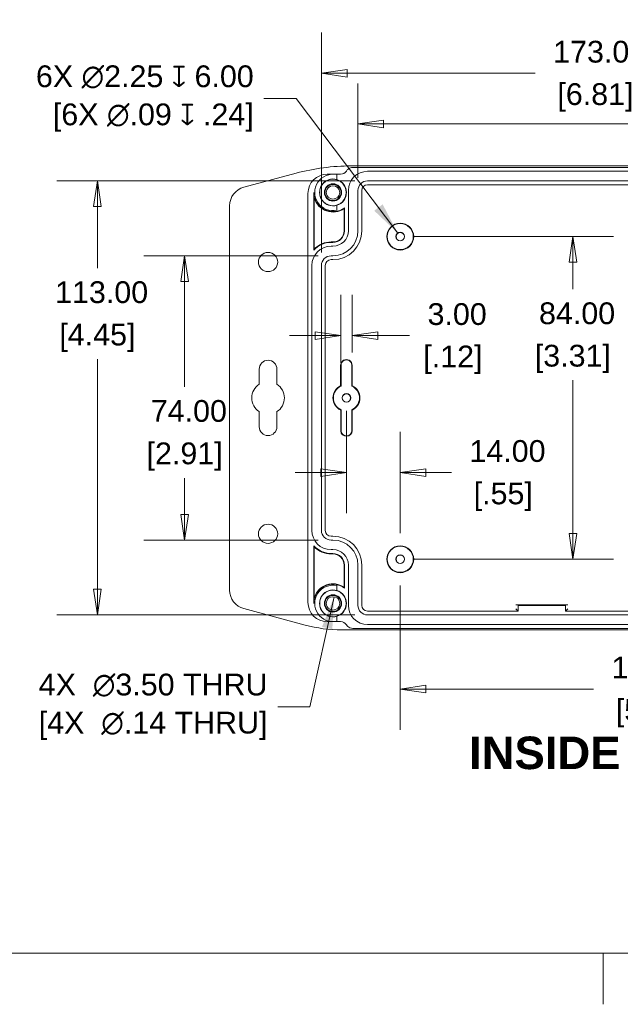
# Model space of a CAD drawing. Header units: millimetres. Extents: x 12 to 920, y 12 to 708.
# Tile 2 of 10: x 314 to 470, y 12 to 268. Entities that reach past the tile are written whole.
import ezdxf

# ---------------------------------------------------------------- set-up
doc = ezdxf.new("R2010")
doc.units = ezdxf.units.MM
doc.header["$LTSCALE"] = 3.333333
for name, color, linetype, lineweight in [('Dimension (ANSI)', 7, 'Continuous', 9), ('Sketch Geometry (ANSI)', 7, 'Continuous', 9), ('Symbol (ANSI)', 7, 'Continuous', 9), ('Visible (ANSI)', 7, 'Continuous', 9)]:
    doc.layers.add(name, color=color, linetype=linetype, lineweight=lineweight)
doc.styles.add('Label Text (ANSI)', font='arialbd.ttf')
doc.styles.add('Note Text (ANSI)', font='arial.ttf')
doc.dimstyles.new('Default - mm (ANSI)', dxfattribs={"dimscale": 3.333333, "dimtxt": 1.7, "dimasz": 2, "dimexe": 3.175, "dimexo": 1, "dimgap": 0.8, "dimtad": 0, "dimtih": 1, "dimtoh": 1, "dimrnd": 1e-08, "dimzin": 4, "dimdsep": 46, "dimtxsty": 'Note Text (ANSI)', "dimblk": 'Filled-1', "dimcen": 0.09, "dimdle": 10, "dimclrd": 256, "dimclre": 256, "dimclrt": 256, "dimadec": 1, "dimazin": 0, "dimtfac": 1.792941, "dimtofl": 0, "dimtmove": 0, "dimatfit": 3, "dimfxl": 1, "dimtolj": 1, "dimtzin": 0, "dimlwd": -1, "dimlwe": -1, "dimarcsym": 0})
doc.dimstyles.new('Default - mm (ANSI)$7', dxfattribs={"dimscale": 3.333333, "dimtxt": 1.7, "dimasz": 2.5, "dimexe": 3.175, "dimexo": 1, "dimgap": 0.8, "dimtad": 0, "dimtih": 1, "dimtoh": 1, "dimrnd": 1e-08, "dimzin": 4, "dimdsep": 46, "dimtxsty": 'Note Text (ANSI)', "dimblk": 'Filled-1', "dimcen": 0.09, "dimdle": 10, "dimclrd": 256, "dimclre": 256, "dimclrt": 256, "dimadec": 1, "dimazin": 0, "dimtfac": 1.792941, "dimtofl": 0, "dimtmove": 0, "dimatfit": 3, "dimfxl": 1, "dimtolj": 1, "dimtzin": 0, "dimlwd": -1, "dimlwe": -1, "dimarcsym": 0})

# ---------------------------------------------------------------- blocks, each defined once
blk = doc.blocks.new('Filled-1')
at = {"color": 0}
for p, q in [((0, 0), (-1, 0.15)), ((-1, 0.15), (-1, -0.15)), ((-1, 0), (0, 0)), ((-1, -0.15), (0, 0))]:
    blk.add_line(p, q, dxfattribs=at)
at = {"color": 0, "flags": 128}
blk.add_lwpolyline([(-1, -0.15), (0, 0), (-1, 0.15), (-1, -0.15)], dxfattribs=at)
at = {"color": 0}
blk.add_solid([(-1, -0.15), (0, 0), (-1, 0.15), (-1, -0.15)], dxfattribs=at)
blk = doc.blocks.new('*D26')
at = {"layer": 'Defpoints', "color": 0, "transparency": 16777216}
for p in [(412.87, 124.04), (544.87, 124.04), (544.87, 93.73)]:
    blk.add_point(p, dxfattribs=at)
at = {"layer": 'Dimension (ANSI)', "transparency": 16777216}
for p, q in [((412.87, 120.71), (412.87, 83.14)), ((544.87, 120.71), (544.87, 83.14)), ((419.53, 93.73), (463.18, 93.73)), ((538.2, 93.73), (494.55, 93.73))]:
    blk.add_line(p, q, dxfattribs=at)
at = {"layer": 'Dimension (ANSI)', "transparency": 16777216, "xscale": 6.666666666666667, "yscale": 6.666666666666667, "zscale": 6.666666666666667, "rotation": 180}
blk.add_blockref('Filled-1', (412.87, 93.73), dxfattribs=at)
at = {"layer": 'Dimension (ANSI)', "transparency": 16777216, "xscale": 6.666666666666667, "yscale": 6.666666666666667, "zscale": 6.666666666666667}
blk.add_blockref('Filled-1', (544.87, 93.73), dxfattribs=at)
at = {"layer": 'Dimension (ANSI)', "transparency": 16777216, "attachment_point": 5, "style": 'Note Text (ANSI)'}
for s, insert, char_height in [('\\A1; 132.00', (478.87, 99.29), 5.6667), ('\\A1;[5.20]', (478.87, 87.43), 5.667)]:
    blk.add_mtext(s, dxfattribs=dict(at, insert=insert, char_height=char_height))
blk = doc.blocks.new('*D27')
at = {"layer": 'Defpoints', "color": 0, "transparency": 16777216}
for p in [(356.76, 206.54), (394.87, 206.54), (394.87, 132.54)]:
    blk.add_point(p, dxfattribs=at)
at = {"layer": 'Dimension (ANSI)', "transparency": 16777216}
for p, q in [((391.53, 206.54), (346.17, 206.54)), ((356.76, 199.87), (356.76, 172.4)), ((356.76, 139.21), (356.76, 148.69)), ((391.53, 132.54), (346.17, 132.54))]:
    blk.add_line(p, q, dxfattribs=at)
at = {"layer": 'Dimension (ANSI)', "transparency": 16777216, "xscale": 6.666666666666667, "yscale": 6.666666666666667, "zscale": 6.666666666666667}
for p, rotation in [((356.76, 206.54), 90), ((356.76, 132.54), 270)]:
    blk.add_blockref('Filled-1', p, dxfattribs=dict(at, rotation=rotation))
at = {"layer": 'Dimension (ANSI)', "transparency": 16777216, "char_height": 5.667, "attachment_point": 5, "style": 'Note Text (ANSI)'}
for s, insert in [('\\A1; 74.00', (356.76, 166.11)), ('\\A1;[2.91]', (356.76, 154.25))]:
    blk.add_mtext(s, dxfattribs=dict(at, insert=insert))
blk = doc.blocks.new('*D28')
at = {"layer": 'Defpoints', "color": 0, "transparency": 16777216}
for p in [(404.37, 226.04), (334.06, 113.04), (404.37, 113.04)]:
    blk.add_point(p, dxfattribs=at)
at = {"layer": 'Dimension (ANSI)', "transparency": 16777216}
for p, q in [((401.03, 226.04), (323.47, 226.04)), ((334.06, 219.37), (334.06, 203.32)), ((334.06, 119.71), (334.06, 179.62)), ((401.03, 113.04), (323.47, 113.04))]:
    blk.add_line(p, q, dxfattribs=at)
at = {"layer": 'Dimension (ANSI)', "transparency": 16777216, "xscale": 6.666666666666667, "yscale": 6.666666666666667, "zscale": 6.666666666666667}
for p, rotation in [((334.06, 226.04), 90), ((334.06, 113.04), 270)]:
    blk.add_blockref('Filled-1', p, dxfattribs=dict(at, rotation=rotation))
at = {"layer": 'Dimension (ANSI)', "transparency": 16777216, "attachment_point": 5, "style": 'Note Text (ANSI)'}
for s, insert, char_height in [('\\A1; 113.00', (334.06, 197.03), 5.6667), ('\\A1;[4.45]', (334.06, 185.18), 5.667)]:
    blk.add_mtext(s, dxfattribs=dict(at, insert=insert, char_height=char_height))
blk = doc.blocks.new('*D30')
at = {"layer": 'Defpoints', "color": 0, "transparency": 16777216}
for p in [(401.87, 240.86), (401.87, 223.54), (555.87, 223.54)]:
    blk.add_point(p, dxfattribs=at)
at = {"layer": 'Dimension (ANSI)', "transparency": 16777216}
for p, q in [((401.87, 226.87), (401.87, 251.44)), ((555.87, 226.87), (555.87, 251.44)), ((408.53, 240.86), (476.47, 240.86)), ((549.2, 240.86), (507.84, 240.86))]:
    blk.add_line(p, q, dxfattribs=at)
at = {"layer": 'Dimension (ANSI)', "transparency": 16777216, "xscale": 6.666666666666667, "yscale": 6.666666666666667, "zscale": 6.666666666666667, "rotation": 180}
blk.add_blockref('Filled-1', (401.87, 240.86), dxfattribs=at)
at = {"layer": 'Dimension (ANSI)', "transparency": 16777216, "xscale": 6.666666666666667, "yscale": 6.666666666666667, "zscale": 6.666666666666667}
blk.add_blockref('Filled-1', (555.87, 240.86), dxfattribs=at)
at = {"layer": 'Dimension (ANSI)', "transparency": 16777216, "attachment_point": 5, "style": 'Note Text (ANSI)'}
for s, insert, char_height in [('\\A1; 154.00', (492.15, 246.42), 5.6667), ('\\A1;[6.06]', (492.15, 234.56), 5.667)]:
    blk.add_mtext(s, dxfattribs=dict(at, insert=insert, char_height=char_height))
blk = doc.blocks.new('*D31')
at = {"layer": 'Defpoints', "color": 0, "transparency": 16777216}
for p in [(392.37, 254.08), (392.37, 204.04), (565.37, 204.04)]:
    blk.add_point(p, dxfattribs=at)
at = {"layer": 'Dimension (ANSI)', "transparency": 16777216}
for p, q in [((392.37, 207.37), (392.37, 264.66)), ((565.37, 207.37), (565.37, 264.66)), ((399.03, 254.08), (447.99, 254.08)), ((558.7, 254.08), (479.35, 254.08))]:
    blk.add_line(p, q, dxfattribs=at)
at = {"layer": 'Dimension (ANSI)', "transparency": 16777216, "xscale": 6.666666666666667, "yscale": 6.666666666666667, "zscale": 6.666666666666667, "rotation": 180}
blk.add_blockref('Filled-1', (392.37, 254.08), dxfattribs=at)
at = {"layer": 'Dimension (ANSI)', "transparency": 16777216, "xscale": 6.666666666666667, "yscale": 6.666666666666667, "zscale": 6.666666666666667}
blk.add_blockref('Filled-1', (565.37, 254.08), dxfattribs=at)
at = {"layer": 'Dimension (ANSI)', "transparency": 16777216, "attachment_point": 5, "style": 'Note Text (ANSI)'}
for s, insert, char_height in [('\\A1; 173.00', (463.67, 259.64), 5.6667), ('\\A1;[6.81]', (463.67, 247.78), 5.667)]:
    blk.add_mtext(s, dxfattribs=dict(at, insert=insert, char_height=char_height))
blk = doc.blocks.new('*D47')
at = {"layer": 'Defpoints', "color": 0, "transparency": 16777216}
for p in [(412.87, 211.54), (412.87, 127.54), (457.79, 127.54)]:
    blk.add_point(p, dxfattribs=at)
at = {"layer": 'Dimension (ANSI)', "transparency": 16777216}
for p, q in [((416.2, 211.54), (468.37, 211.54)), ((457.79, 204.87), (457.79, 197.84)), ((457.79, 134.21), (457.79, 174.12)), ((416.2, 127.54), (468.37, 127.54))]:
    blk.add_line(p, q, dxfattribs=at)
at = {"layer": 'Dimension (ANSI)', "transparency": 16777216, "xscale": 6.666666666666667, "yscale": 6.666666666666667, "zscale": 6.666666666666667}
for p, rotation in [((457.79, 211.54), 90), ((457.79, 127.54), 270)]:
    blk.add_blockref('Filled-1', p, dxfattribs=dict(at, rotation=rotation))
at = {"layer": 'Dimension (ANSI)', "transparency": 16777216, "char_height": 5.667, "attachment_point": 5, "style": 'Note Text (ANSI)'}
for s, insert in [('\\A1; 84.00', (457.79, 191.54)), ('\\A1;[3.31]', (457.79, 179.68))]:
    blk.add_mtext(s, dxfattribs=dict(at, insert=insert))
blk = doc.blocks.new('*D48')
at = {"layer": 'Defpoints', "color": 0, "transparency": 16777216}
for p in [(398.87, 169.54), (412.87, 150.12), (412.87, 131.04)]:
    blk.add_point(p, dxfattribs=at)
at = {"layer": 'Dimension (ANSI)', "transparency": 16777216}
for p, q in [((398.87, 166.21), (398.87, 139.54)), ((412.87, 134.37), (412.87, 160.7)), ((392.2, 150.12), (385.53, 150.12)), ((419.53, 150.12), (426.2, 150.12))]:
    blk.add_line(p, q, dxfattribs=at)
at = {"layer": 'Dimension (ANSI)', "transparency": 16777216, "xscale": 6.666666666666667, "yscale": 6.666666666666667, "zscale": 6.666666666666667}
blk.add_blockref('Filled-1', (398.87, 150.12), dxfattribs=at)
at = {"layer": 'Dimension (ANSI)', "transparency": 16777216, "xscale": 6.666666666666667, "yscale": 6.666666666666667, "zscale": 6.666666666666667, "rotation": 180}
blk.add_blockref('Filled-1', (412.87, 150.12), dxfattribs=at)
at = {"layer": 'Dimension (ANSI)', "transparency": 16777216, "char_height": 5.667, "attachment_point": 5, "style": 'Note Text (ANSI)'}
for s, insert in [('\\A1; 14.00', (439.68, 155.68)), ('\\A1;[.55]', (439.68, 143.83))]:
    blk.add_mtext(s, dxfattribs=dict(at, insert=insert))
blk = doc.blocks.new('*D50')
at = {"layer": 'Defpoints', "color": 0, "transparency": 16777216}
for p in [(397.37, 185.77), (400.37, 178.04), (397.37, 175.37)]:
    blk.add_point(p, dxfattribs=at)
at = {"layer": 'Dimension (ANSI)', "transparency": 16777216}
for p, q in [((397.37, 178.7), (397.37, 196.36)), ((400.37, 181.37), (400.37, 196.36)), ((390.7, 185.77), (384.03, 185.77)), ((407.03, 185.77), (415.3, 185.77))]:
    blk.add_line(p, q, dxfattribs=at)
at = {"layer": 'Dimension (ANSI)', "transparency": 16777216, "xscale": 6.666666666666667, "yscale": 6.666666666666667, "zscale": 6.666666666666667}
blk.add_blockref('Filled-1', (397.37, 185.77), dxfattribs=at)
at = {"layer": 'Dimension (ANSI)', "transparency": 16777216, "xscale": 6.666666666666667, "yscale": 6.666666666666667, "zscale": 6.666666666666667, "rotation": 180}
blk.add_blockref('Filled-1', (400.37, 185.77), dxfattribs=at)
at = {"layer": 'Dimension (ANSI)', "transparency": 16777216, "char_height": 5.667, "attachment_point": 5, "style": 'Note Text (ANSI)'}
for s, insert in [('\\A1; 3.00', (426.58, 191.33)), ('\\A1;[.12]', (426.58, 179.47))]:
    blk.add_mtext(s, dxfattribs=dict(at, insert=insert))
blk = doc.blocks.new('Borders Hammond Border')
at = {"layer": 'Sketch Geometry (ANSI)'}
for p, q in [((7.5, 7.5), (271.9, 7.5)), ((139.7, 7.5), (139.7, 3.5))]:
    blk.add_line(p, q, dxfattribs=at)

msp = doc.modelspace()

# ---------------------------------------------------------------- linework, layer by layer
at = {"layer": 'Visible (ANSI)'}
for p, q in [((558.2461, 229.9322), (400.0776, 229.9322)), ((400.5375, 229.5394), (557.194, 229.5394)), ((404.3658, 228.5394), (553.3658, 228.5394)), ((385.7957, 228.0519), (372.1776, 224.403)), ((395.3658, 227.7894), (393.8641, 227.7894)), ((397.3658, 227.7894), (395.3658, 227.7894)), ((396.3658, 226.3935), (396.3658, 227.6829)), ((553.3658, 226.0394), (404.3658, 226.0394)), ((390.3658, 208.008), (390.3658, 223.0394)), ((399.3658, 213.0394), (399.3658, 223.5394)), ((401.8658, 223.5394), (401.8658, 213.0394)), ((402.8658, 213.0394), (402.8658, 223.5394)), ((404.3658, 225.0394), (553.3658, 225.0394)), ((388.8658, 116.2877), (388.8658, 222.7911)), ((390.4792, 208.2976), (390.4792, 221.5331)), ((368.473, 219.575), (368.473, 119.5038)), ((396.3658, 218.3958), (396.3658, 219.6853)), ((398.2523, 213.0394), (398.2523, 218.8186)), ((398.3658, 219.0394), (398.3658, 213.0394)), ((394.8658, 210.1528), (395.3658, 210.1528)), ((395.3658, 210.0394), (394.8658, 210.0394)), ((394.8658, 209.0394), (395.3658, 209.0394)), ((395.3658, 206.5394), (394.8658, 206.5394)), ((394.8658, 205.5394), (395.3658, 205.5394)), ((389.8658, 135.0394), (389.8658, 204.0394)), ((392.3658, 204.0394), (392.3658, 135.0394)), ((393.3658, 135.0394), (393.3658, 204.0394)), ((376.173, 177.0394), (376.173, 173.1133)), ((380.773, 173.1133), (380.773, 177.0394)), ((397.3669, 172.7022), (397.3658, 178.0391)), ((397.4716, 172.6352), (397.4705, 178.0391)), ((400.261, 178.0394), (400.261, 172.6348)), ((400.3658, 178.0394), (400.3657, 172.7017)), ((376.173, 165.9655), (376.173, 162.0394)), ((380.773, 162.0394), (380.773, 165.9655)), ((397.3693, 160.9358), (397.3682, 166.376)), ((397.4741, 160.9395), (397.4729, 166.443)), ((400.2609, 166.444), (400.2608, 161.0652)), ((400.3656, 166.377), (400.3655, 161.0661)), ((395.3658, 133.5394), (394.8658, 133.5394)), ((390.3658, 116.0394), (390.3658, 131.0708)), ((390.4792, 117.5457), (390.4792, 130.7812)), ((394.8658, 132.5394), (395.3658, 132.5394)), ((395.3658, 130.0394), (394.8658, 130.0394)), ((394.8658, 129.0394), (395.3658, 129.0394)), ((395.3658, 128.9259), (394.8658, 128.9259)), ((398.2523, 120.2602), (398.2523, 126.0394)), ((398.3658, 126.0394), (398.3658, 120.0394)), ((399.3658, 115.5394), (399.3658, 126.0394)), ((401.8658, 126.0394), (401.8658, 115.5394)), ((402.8658, 115.5394), (402.8658, 126.0394)), ((396.3658, 120.6829), (396.3658, 119.3935)), ((442.9654, 115.6441), (456.4661, 115.6441)), ((443.5658, 115.5394), (443.4654, 115.6398)), ((443.5658, 115.5394), (443.5658, 114.0394)), ((455.8658, 115.5394), (443.5658, 115.5394)), ((455.8658, 115.5394), (455.9662, 115.6398)), ((455.8658, 114.0394), (455.8658, 115.5394)), ((372.1776, 114.6758), (388.1221, 110.4035)), ((443.5658, 114.0394), (404.3658, 114.0394)), ((404.3658, 113.0394), (553.3658, 113.0394)), ((442.9654, 114.6398), (443.4654, 114.1398)), ((443.5658, 114.0394), (443.4654, 114.1398)), ((455.9662, 114.1398), (455.8658, 114.0394)), ((501.7658, 114.0394), (455.8658, 114.0394)), ((456.4661, 114.6398), (455.9662, 114.1398)), ((393.8641, 111.2894), (395.3658, 111.2894)), ((395.3658, 111.2894), (397.3658, 111.2894)), ((396.3658, 112.6853), (396.3658, 111.3958)), ((553.3658, 110.5394), (404.3658, 110.5394)), ((397.6692, 109.1466), (558.7068, 109.1466)), ((557.194, 109.5394), (400.5375, 109.5394))]:
    msp.add_line(p, q, dxfattribs=at)
for centre, radius in [((395.3658, 223.0394), 3.4563), ((395.3658, 223.0394), 2.2413), ((395.3658, 223.0394), 2.0929), ((395.3658, 223.0394), 1.75), ((412.8658, 211.5394), 3.5), ((412.8658, 211.5394), 3.3953), ((412.8658, 211.5394), 1.125), ((412.8658, 211.5394), 1.0726), ((378.473, 204.9144), 2.5), ((398.8658, 169.5394), 1.125), ((398.8658, 169.5394), 1.0726), ((378.473, 134.1644), 2.5), ((412.8658, 127.5394), 3.5), ((412.8658, 127.5394), 3.3953), ((412.8658, 127.5394), 1.125), ((412.8658, 127.5394), 1.0726), ((395.3658, 116.0394), 3.4563), ((395.3658, 116.0394), 2.2413), ((395.3658, 116.0394), 2.0929), ((395.3658, 116.0394), 1.75)]:
    msp.add_circle(centre, radius, dxfattribs=at)
for centre, radius, start, end in [((397.3658, 229.5394), 1.75, 270, 327.774825), ((404.3658, 223.5394), 5, 90, 180), ((395.3658, 223.0394), 4.75, 77.846803, 282.153197), ((395.3658, 223.0394), 3.5, 73.39845, 286.60155), ((395.3658, 223.0394), 3.5, 286.60155, 73.39845), ((404.3658, 223.5394), 2.5, 90, 180), ((395.3658, 223.0394), 5, 180, 306.869898), ((404.3658, 223.5394), 1.5, 90, 180), ((395.3658, 223.0394), 5.1134, 197.1323, 304.367694), ((395.3658, 213.0394), 3, 270, 0), ((395.3658, 213.0394), 2.8866, 270, 0), ((395.3658, 213.0394), 4, 270, 0), ((395.3658, 213.0394), 6.5, 270, 0), ((395.3658, 213.0394), 7.5, 270, 0), ((394.8658, 204.0394), 5, 90, 180), ((394.8658, 204.0394), 6, 90, 138.590378), ((394.8658, 204.0394), 6.1134, 90, 135.850489), ((394.8658, 204.0394), 2.5, 90, 180), ((394.8658, 204.0394), 1.5, 90, 180), ((398.8658, 178.0394), 1.5, 359.999197, 180.011994), ((378.473, 177.0394), 2.3, 0, 180), ((398.8658, 178.0394), 1.3953, 359.999197, 180.011994), ((378.473, 169.5394), 4.25, 122.763762, 237.236238), ((378.473, 169.5394), 4.25, 302.763762, 57.236238), ((398.8658, 169.5394), 3.5, 115.356692, 244.667297), ((398.8658, 169.5394), 3.3953, 114.243283, 245.780705), ((398.8658, 169.5394), 3.3953, 294.261213, 65.73718), ((398.8658, 169.5394), 3.5, 295.373971, 64.624422), ((378.473, 162.0394), 2.3, 180, 0), ((398.8658, 161.0394), 1.5, 183.95956, 1.020585), ((398.8658, 161.0394), 1.3953, 184.105095, 1.058225), ((394.8658, 135.0394), 5, 180, 270), ((394.8658, 135.0394), 2.5, 180, 270), ((394.8658, 135.0394), 1.5, 180, 270), ((395.3658, 126.0394), 7.5, 0, 90), ((394.8658, 135.0394), 6, 221.409622, 270), ((394.8658, 135.0394), 6.1134, 224.149511, 270), ((395.3658, 126.0394), 6.5, 0, 90), ((395.3658, 126.0394), 4, 0, 90), ((395.3658, 126.0394), 3, 0, 90), ((395.3658, 126.0394), 2.8866, 0, 90), ((395.3658, 116.0394), 5, 53.130102, 180), ((395.3658, 116.0394), 5.1134, 55.632306, 162.8677), ((395.3658, 116.0394), 4.75, 77.846803, 282.153197), ((395.3658, 116.0394), 3.5, 73.39845, 286.60155), ((395.3658, 116.0394), 3.5, 286.60155, 73.39845), ((404.3658, 115.5394), 5, 180, 270), ((404.3658, 115.5394), 2.5, 180, 270), ((404.3658, 115.5394), 1.5, 180, 270), ((397.3658, 109.5394), 1.75, 32.225175, 90)]:
    msp.add_arc(centre, radius, start, end, dxfattribs=at)
for centre, major_axis, ratio, start_param, end_param in [((400.0826, 174.7133), (-7.2076, 54.7468), 0.99965139, 6.15233073, 6.41403989), ((393.8675, 222.7877), (-3.538, 3.538), 0.999315, 5.49812976, 7.06824085), ((373.4747, 219.5724), (-3.9689, 3.0455), 0.99945573, 5.62894975, 6.93742086), ((373.4747, 119.5064), (-3.9689, -3.0455), 0.99945573, 5.62894975, 6.93742086), ((393.8675, 116.2911), (-3.538, -3.538), 0.999315, 5.49812976, 7.06824085), ((442.9654, 115.6398), (-0.5, 0), 0.00872687, 3.15031931, 4.71238898), ((456.4661, 115.6398), (-0.5, 0), 0.00872687, 4.71238898, 6.27445867), ((397.6725, 146.0593), (-4.8181, -36.5971), 0.99965139, 6.15233073, 6.41403989)]:
    msp.add_ellipse(centre, major_axis=major_axis, ratio=ratio, start_param=start_param, end_param=end_param, dxfattribs=at)
for points, knots in [([(398.8462, 228.6062), (398.9851, 228.8265), (399.1656, 229.0176), (399.546, 229.2885), (399.7319, 229.3815), (400.1255, 229.5074), (400.3309, 229.5394), (400.5375, 229.5394)], [0, 0, 0, 0, 0.078120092, 0.078120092, 0.140107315, 0.140107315, 0.202097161, 0.202097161, 0.202097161, 0.202097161]), ([(400.5375, 109.5394), (400.2771, 109.5394), (400.0192, 109.5903), (399.5872, 109.7676), (399.4094, 109.8752), (399.093, 110.1411), (398.9564, 110.2978), (398.8462, 110.4726)], [0, 0, 0, 0, 0.078116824, 0.078116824, 0.140107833, 0.140107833, 0.20209715, 0.20209715, 0.20209715, 0.20209715])]:
    msp.add_open_spline(points, degree=3, knots=knots, dxfattribs=at)
for points in [[(390.3658, 223.0394), (390.3658, 222.4304), (390.4399, 221.8214)], [(390.4399, 221.8214), (390.4575, 221.6772), (390.4792, 221.5331)], [(398.3658, 219.0394), (398.3106, 218.929), (398.2523, 218.8186)], [(390.3658, 208.008), (390.402, 208.1038), (390.4399, 208.1997)], [(390.4399, 208.1997), (390.4593, 208.2486), (390.4792, 208.2976)], [(397.3669, 172.7022), (397.4198, 172.6687), (397.4716, 172.6352)], [(400.3657, 172.7017), (400.3128, 172.6682), (400.261, 172.6348)], [(397.3682, 166.376), (397.4211, 166.4095), (397.4729, 166.443)], [(400.3656, 166.377), (400.3127, 166.4105), (400.2609, 166.444)], [(390.3658, 131.0708), (390.402, 130.975), (390.4399, 130.8791)], [(390.4399, 130.8791), (390.4593, 130.8302), (390.4792, 130.7812)], [(398.3658, 120.0394), (398.3106, 120.1498), (398.2523, 120.2602)], [(390.3658, 116.0394), (390.3658, 116.6484), (390.4399, 117.2574)], [(390.4399, 117.2574), (390.4575, 117.4016), (390.4792, 117.5457)]]:
    msp.add_open_spline(points, degree=2, dxfattribs=at)
for points, weights in [([(397.3693, 160.9358), (397.4227, 160.9377), (397.4741, 160.9395)], [1.00000000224, 1.00000001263, 1.00000000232]), ([(400.3655, 161.0661), (400.3122, 161.0656), (400.2608, 161.0652)], [1.00000000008, 1.00000000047, 1.00000000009])]:
    msp.add_rational_spline(points, weights, degree=2, dxfattribs=at)

# ---------------------------------------------------------------- block references
at = {"xscale": 3.333333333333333, "yscale": 3.333333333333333, "zscale": 3.333333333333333}
msp.add_blockref('Borders Hammond Border', (0, 0), dxfattribs=at)

# ---------------------------------------------------------------- texts
at = {"layer": 'Symbol (ANSI)', "attachment_point": 6, "line_spacing_factor": 1.05, "style": 'Note Text (ANSI)'}
for s, insert, char_height, width in [('6X \\fAIGDT|b0|i0;\\H5.6667;n\\fArial|b0|i0;\\H5.6667;2.25 \\fAIGDT|b0|i0;\\H5.6667;x\\fArial|b0|i0;\\H5.6667; 6.00\\P[6X \\fAIGDT|b0|i0;\\H5.6667;n\\fArial|b0|i0;\\H5.6667;.09 \\fAIGDT|b0|i0;\\H5.6667;x\\fArial|b0|i0;\\H5.6667; .24]', (374.7464, 247.4649), 5.6666667, 60.64083), ('4X  \\fAIGDT|b0|i0;\\H5.6667;n\\fArial|b0|i0;\\H5.6667;3.50 THRU\\P[4X  \\fAIGDT|b0|i0;\\H5.6667;n\\fArial|b0|i0;\\H5.6667;.14 THRU]', (378.3275, 89.1017), 5.666667, 60.624154)]:
    msp.add_mtext(s, dxfattribs=dict(at, insert=insert, char_height=char_height, width=width))
at = {"layer": 'Symbol (ANSI)', "insert": (430.774, 72.7798), "char_height": 8.466667, "attachment_point": 7, "style": 'Label Text (ANSI)'}
msp.add_mtext('INSIDE LID VIEW', dxfattribs=at)

# ---------------------------------------------------------------- dimensions: what is measured, and where the dimension line sits
at = {"layer": 'Dimension (ANSI)'}
for base, p1, p2, angle, text, override, picture, middle in [((392.3658, 254.0763), (565.3658, 204.0394), (392.3658, 204.0394), 180, ' <>\\X[6.81]', {"dimgap": 0.8, "dimtih": 0, "dimtoh": 0, "dimdec": 2, "dimpost": '\\X', "dimtol": 0, "dimlim": 0, "dimtp": 0, "dimtm": 0, "dimtdec": 2, "dimatfit": 1}, '*D31', (463.6687, 254.0763)), ((401.8658, 240.8587), (555.8658, 223.5394), (401.8658, 223.5394), 180, ' <>\\X[6.06]', {"dimgap": 0.8, "dimtih": 0, "dimtoh": 0, "dimdec": 2, "dimpost": '\\X', "dimtol": 0, "dimlim": 0, "dimtp": 0, "dimtm": 0, "dimtdec": 2, "dimatfit": 1}, '*D30', (492.1548, 240.8587)), ((334.0577, 113.0394), (404.3658, 226.0394), (404.3658, 113.0394), 90, ' <>\\X[4.45]', {"dimgap": 0.8, "dimdec": 2, "dimpost": '\\X', "dimtol": 0, "dimlim": 0, "dimtp": 0, "dimtm": 0, "dimtdec": 2, "dimatfit": 1}, '*D28', (334.0577, 191.47)), ((457.7872, 127.5394), (412.8658, 211.5394), (412.8658, 127.5394), 90, ' <>\\X[3.31]', {"dimgap": 0.8, "dimdec": 2, "dimpost": '\\X', "dimtol": 0, "dimlim": 0, "dimtp": 0, "dimtm": 0, "dimtdec": 2, "dimatfit": 1}, '*D47', (457.7872, 185.9779)), ((356.7561, 206.5394), (394.8658, 132.5394), (394.8658, 206.5394), 90, ' <>\\X[2.91]', {"dimgap": 0.8, "dimdec": 2, "dimpost": '\\X', "dimtol": 0, "dimlim": 0, "dimtp": 0, "dimtm": 0, "dimtdec": 2, "dimatfit": 1}, '*D27', (356.7561, 160.546)), ((412.8658, 150.1185), (398.8658, 169.5394), (412.8658, 131.0394), 180, ' <>\\X[.55]', {"dimgap": 0.8, "dimtih": 0, "dimtoh": 0, "dimdec": 2, "dimpost": '\\X', "dimtol": 0, "dimlim": 0, "dimtp": 0, "dimtm": 0, "dimtdec": 2, "dimatfit": 1}, '*D48', (439.6811, 150.1185)), ((544.8658, 93.7282), (412.8658, 124.0394), (544.8658, 124.0394), 180, ' <>\\X[5.20]', {"dimgap": 0.8, "dimtih": 0, "dimtoh": 0, "dimdec": 2, "dimpost": '\\X', "dimtol": 0, "dimlim": 0, "dimtp": 0, "dimtm": 0, "dimtdec": 2, "dimatfit": 1}, '*D26', (478.8658, 93.7282))]:
    dim = msp.add_linear_dim(base=base, p1=p1, p2=p2, angle=angle, text=text, dimstyle='Default - mm (ANSI)', override=override, dxfattribs=at)
    dim.commit()
    dim.dimension.update_dxf_attribs({"geometry": picture, "text_midpoint": middle, "dimtype": 160})
dim = msp.add_linear_dim(base=(397.3663, 185.7722), p1=(400.3658, 178.0394), p2=(397.3663, 175.3706), text=' <>\\X[.12]', dimstyle='Default - mm (ANSI)', override={"dimgap": 0.8, "dimtih": 0, "dimtoh": 0, "dimdec": 2, "dimpost": '\\X', "dimtol": 0, "dimlim": 0, "dimtp": 0, "dimtm": 0, "dimtdec": 2, "dimatfit": 1}, dxfattribs=at)
dim.commit()
dim.dimension.update_dxf_attribs({"geometry": '*D50', "text_midpoint": (426.5839, 185.7722), "dimtype": 160})

# ---------------------------------------------------------------- leaders
at = {"layer": 'Symbol (ANSI)', "annotation_type": 0, "has_hookline": 1, "hookline_direction": 1}
for points, text_width in [([(412.2245, 212.4637), (385.7464, 247.4649), (377.413, 247.4649)], 59.7413), ([(395.6541, 117.7655), (389.3275, 89.1017), (380.9941, 89.1017)], 59.4635)]:
    msp.add_leader(points, dimstyle='Default - mm (ANSI)$7', override={"dimtad": 0}, dxfattribs=dict(at, text_width=text_width))

doc.saveas('drawing.dxf')
